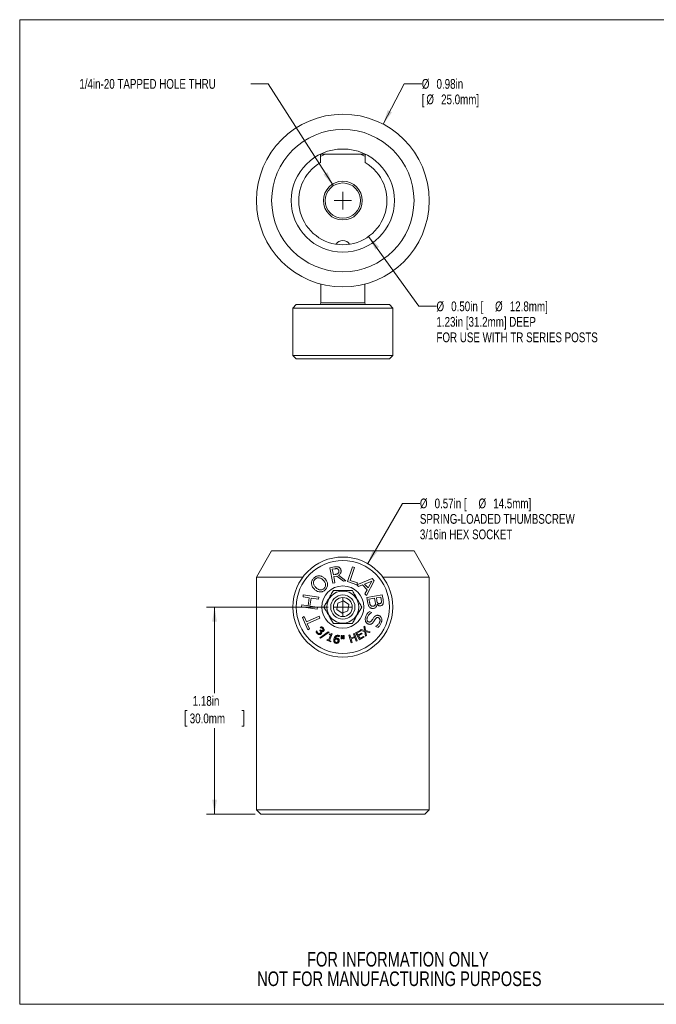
# Model space of a CAD drawing. Header units: inches. Extents: x 0.1 to 10.9, y 0 to 8.5.
# Tile 1 of 7: x 0.1 to 5.5, y 0 to 8.5. Entities that reach past the tile are written whole.
import ezdxf

# ---------------------------------------------------------------- set-up
doc = ezdxf.new("R2010")
doc.units = ezdxf.units.IN
doc.header["$MEASUREMENT"] = 0
doc.styles.add('SLDTEXTSTYLE0', font='TXT', dxfattribs={"width": 0.75})
doc.dimstyles.new('SLDDIMSTYLE0', dxfattribs={"dimtxt": 0.083333, "dimasz": 0.125, "dimexe": 0, "dimexo": 0.0625, "dimgap": 0.020833, "dimtad": 0, "dimtih": 1, "dimtoh": 1, "dimlfac": 0.666667, "dimrnd": 1e-09, "dimzin": 12, "dimdsep": 46, "dimtxsty": 'SLDTEXTSTYLE0', "dimsah": 1, "dimcen": 0, "dimadec": 0, "dimazin": 3, "dimtfac": 1, "dimtofl": 0, "dimtmove": 0, "dimatfit": 3, "dimfxl": 1, "dimfrac": 2, "dimtolj": 1, "dimtzin": 12, "dimarcsym": 0})
doc.dimstyles.new('SLDDIMSTYLE1', dxfattribs={"dimtxt": 0.083333, "dimasz": 0.125, "dimexe": 0, "dimexo": 0.0625, "dimgap": 0.020833, "dimtad": 0, "dimtih": 1, "dimtoh": 1, "dimlfac": 0.666667, "dimrnd": 1e-09, "dimzin": 12, "dimdsep": 46, "dimtxsty": 'SLDTEXTSTYLE0', "dimsah": 1, "dimcen": 0.09, "dimadec": 0, "dimazin": 3, "dimtfac": 1, "dimtofl": 0, "dimtmove": 0, "dimatfit": 3, "dimfxl": 1, "dimfrac": 2, "dimtolj": 1, "dimtzin": 12, "dimarcsym": 0})
doc.dimstyles.new('SLDDIMSTYLE2', dxfattribs={"dimtxt": 0.083333, "dimasz": 0.125, "dimexe": 0, "dimexo": 0.0625, "dimgap": 0.020833, "dimtad": 0, "dimtih": 1, "dimtoh": 1, "dimlfac": 0.666667, "dimrnd": 1e-09, "dimzin": 12, "dimdsep": 46, "dimtxsty": 'SLDTEXTSTYLE0', "dimsah": 1, "dimcen": 0, "dimadec": 0, "dimazin": 3, "dimtfac": 1, "dimtofl": 0, "dimtmove": 0, "dimatfit": 3, "dimfxl": 1, "dimfrac": 2, "dimtolj": 1, "dimtzin": 12, "dimarcsym": 0})
doc.dimstyles.new('SLDDIMSTYLE3', dxfattribs={"dimtxt": 0.083333, "dimasz": 0.125, "dimexe": 0, "dimexo": 0.0625, "dimgap": 0.020833, "dimtad": 0, "dimtih": 1, "dimtoh": 1, "dimlfac": 0.666667, "dimrnd": 1e-09, "dimzin": 12, "dimdsep": 46, "dimtxsty": 'SLDTEXTSTYLE0', "dimsah": 1, "dimcen": 0, "dimadec": 0, "dimazin": 3, "dimtfac": 1, "dimtofl": 0, "dimtmove": 0, "dimatfit": 3, "dimfxl": 1, "dimfrac": 2, "dimtolj": 1, "dimtzin": 12, "dimarcsym": 0})

# ---------------------------------------------------------------- blocks, each defined once
blk = doc.blocks.new('SW_NOTE_2')
at = {"color": 0, "linetype": 'Continuous', "lineweight": 0, "char_height": 0.125, "attachment_point": 2, "style": 'SLDTEXTSTYLE0'}
for s, insert in [('FOR INFORMATION ONLY', (0.9863, 0.1611)), ('NOT FOR MANUFACTURING PURPOSES', (0.9991, -0.0055))]:
    blk.add_mtext(s, dxfattribs=dict(at, insert=insert))
blk = doc.blocks.new('*D5')
at = {"color": 7, "linetype": 'Continuous', "lineweight": 0}
for p, q in [((3.0369, 3.8016), (3.3327, 4.3171)), ((3.3327, 4.3171), (3.4827, 4.3171))]:
    blk.add_line(p, q, dxfattribs=at)
blk.add_solid([(3.0369, 3.8016), (3.1164, 3.9001), (3.0818, 3.92)], dxfattribs=at)
at = {"color": 7, "linetype": 'Continuous', "lineweight": 0, "attachment_point": 1, "style": 'SLDTEXTSTYLE0'}
for s, insert, char_height in [('%%c', (3.4827, 4.3582, -0.3016), 0.08333), ('0.57in [', (3.6085, 4.3582, -0.3016), 0.08333), ('%%c', (3.9836, 4.3582, -0.3016), 0.08333), ('14.5mm]', (4.1094, 4.3582, -0.3016), 0.08333), ('SPRING-LOADED THUMBSCREW', (3.4827, 4.2258, -0.3016), 0.083333), ('3/16in HEX SOCKET', (3.4827, 4.0934, -0.3016), 0.083333)]:
    blk.add_mtext(s, dxfattribs=dict(at, insert=insert, char_height=char_height))
blk = doc.blocks.new('*D6')
at = {"color": 7, "linetype": 'Continuous', "lineweight": 0}
for p, q in [((2.6991, 3.4308), (1.6575, 3.4308)), ((1.7275, 3.4308), (1.7275, 2.6951)), ((1.4945, 2.5458), (1.4776, 2.5458)), ((1.4776, 2.5458), (1.4776, 2.4134)), ((1.9605, 2.5458), (1.9774, 2.5458)), ((1.9774, 2.5458), (1.9774, 2.4134)), ((1.4776, 2.4134), (1.4945, 2.4134)), ((1.7275, 1.6608), (1.7275, 2.3965)), ((1.9774, 2.4134), (1.9605, 2.4134)), ((2.0734, 1.6608), (1.6575, 1.6608))]:
    blk.add_line(p, q, dxfattribs=at)
for points in [[(1.7275, 3.4308), (1.7075, 3.3058), (1.7475, 3.3058)], [(1.7275, 1.6608), (1.7475, 1.7858), (1.7075, 1.7858)]]:
    blk.add_solid(points, dxfattribs=at)
at = {"color": 7, "linetype": 'Continuous', "lineweight": 0, "char_height": 0.08333, "attachment_point": 1, "style": 'SLDTEXTSTYLE0'}
for s, insert in [('1.18in', (1.541, 2.6702, -0.3016)), ('30.0mm', (1.5156, 2.5208, -0.3016))]:
    blk.add_mtext(s, dxfattribs=dict(at, insert=insert))
blk = doc.blocks.new('SW_CENTERMARKSYMBOL_0')
at = {"color": 0, "linetype": 'Continuous', "lineweight": 0}
for q in [(-0.075, 0), (0, 0.075), (0, -0.075), (0.075, 0)]:
    blk.add_line((0, 0), q, dxfattribs=at)
blk = doc.blocks.new('*D8')
at = {"color": 7, "linetype": 'Continuous', "lineweight": 0}
for p, q in [((3.0445, 6.5982), (3.4742, 6.0014)), ((3.4742, 6.0014), (3.6242, 6.0014))]:
    blk.add_line(p, q, dxfattribs=at)
blk.add_solid([(3.0445, 6.5982), (3.1013, 6.4851), (3.1338, 6.5085)], dxfattribs=at)
at = {"color": 7, "linetype": 'Continuous', "lineweight": 0, "attachment_point": 1, "style": 'SLDTEXTSTYLE0'}
for s, insert, char_height in [('%%c', (3.6242, 6.0425, -0.0121), 0.08333), ('0.50in [', (3.75, 6.0425, -0.0121), 0.08333), ('%%c', (4.1251, 6.0425, -0.0121), 0.08333), ('12.8mm]', (4.2509, 6.0425, -0.0121), 0.08333), ('1.23in [31.2mm] DEEP', (3.6242, 5.9101, -0.0121), 0.083333), ('FOR USE WITH TR SERIES POSTS', (3.6242, 5.7777, -0.0121), 0.083333)]:
    blk.add_mtext(s, dxfattribs=dict(at, insert=insert, char_height=char_height))
blk = doc.blocks.new('*D9')
at = {"color": 7, "linetype": 'Continuous', "lineweight": 0}
for p, q in [((2.1865, 7.9024), (2.0365, 7.9024)), ((2.7429, 7.0314), (2.1865, 7.9024))]:
    blk.add_line(p, q, dxfattribs=at)
blk.add_solid([(2.7429, 7.0314), (2.6925, 7.1475), (2.6588, 7.126)], dxfattribs=at)
at = {"color": 7, "linetype": 'Continuous', "lineweight": 0, "insert": (0.5723, 7.9436, -0.0121), "char_height": 0.083333, "attachment_point": 1, "style": 'SLDTEXTSTYLE0'}
blk.add_mtext('1/4in-20 TAPPED HOLE THRU', dxfattribs=at)
blk = doc.blocks.new('*D10')
at = {"color": 7, "linetype": 'Continuous', "lineweight": 0}
for p, q in [((3.1678, 7.5577), (3.349, 7.9024)), ((3.349, 7.9024), (3.499, 7.9024))]:
    blk.add_line(p, q, dxfattribs=at)
blk.add_solid([(3.1678, 7.5577), (3.2436, 7.659), (3.2082, 7.6777)], dxfattribs=at)
at = {"color": 7, "linetype": 'Continuous', "lineweight": 0, "attachment_point": 1, "style": 'SLDTEXTSTYLE0'}
for s, insert, char_height in [('%%c', (3.499, 7.9436, -0.0121), 0.08333), ('0.98in', (3.6248, 7.9436, -0.0121), 0.08333), ('[', (3.499, 7.8112, -0.0121), 0.0833), ('%%c', (3.5381, 7.8112, -0.0121), 0.08333), ('25.0mm]', (3.6639, 7.8112, -0.0121), 0.08333)]:
    blk.add_mtext(s, dxfattribs=dict(at, insert=insert, char_height=char_height))
blk = doc.blocks.new('SW_CENTERMARKSYMBOL_1')
at = {"color": 0, "linetype": 'Continuous', "lineweight": 0}
for q in [(-0.075, 0), (0, 0.075), (0, -0.075), (0.075, 0)]:
    blk.add_line((0, 0), q, dxfattribs=at)

msp = doc.modelspace()

# ---------------------------------------------------------------- linework, layer by layer
at = {"color": 7, "linetype": 'Continuous', "lineweight": 0}
for p, q in [((0.0622, 8.4506), (10.9445, 8.4506)), ((0.0622, 8.4506), (0.0622, 0.0356)), ((2.6366, 6.1904), (2.6366, 6.0312)), ((3.0116, 6.0312), (3.0116, 6.1904)), ((2.4266, 6.0162), (2.3966, 5.9862)), ((2.3966, 5.9862), (2.3966, 5.5812)), ((3.2516, 5.9862), (2.3966, 5.9862)), ((3.2216, 6.0162), (2.4266, 6.0162)), ((3.2516, 5.9862), (3.2216, 6.0162)), ((3.2516, 5.5812), (3.2516, 5.9862)), ((2.3966, 5.5812), (2.4266, 5.5512)), ((3.2516, 5.5812), (2.3966, 5.5812)), ((3.2216, 5.5512), (3.2516, 5.5812)), ((3.2216, 5.5512), (2.4266, 5.5512)), ((2.5732, 5.5512), (2.5732, 5.5511)), ((2.6363, 5.5511), (2.6363, 5.5512)), ((2.6556, 5.5511), (2.6556, 5.5512)), ((2.6773, 5.5511), (2.6773, 5.5512)), ((2.7561, 5.5512), (2.7561, 5.5511)), ((2.7836, 5.5511), (2.7836, 5.5512)), ((2.7903, 5.5511), (2.7903, 5.5512)), ((3.0303, 5.5512), (3.0303, 5.5511)), ((3.1025, 5.5511), (3.1025, 5.5512)), ((3.1421, 5.5511), (3.1421, 5.5512)), ((3.1543, 5.5511), (3.1543, 5.5512)), ((2.2158, 3.9108), (2.0859, 3.6858)), ((2.2158, 3.9108), (2.8241, 3.9108)), ((2.8241, 3.9108), (3.4324, 3.9108)), ((3.5623, 3.6858), (3.4324, 3.9108)), ((2.7143, 3.7662), (2.7515, 3.7732)), ((2.7392, 3.6346), (2.7143, 3.7662)), ((2.7552, 3.758), (2.7343, 3.754)), ((2.7343, 3.754), (2.7433, 3.7062)), ((2.7433, 3.7062), (2.7613, 3.7096)), ((2.7875, 3.704), (2.8485, 3.6553)), ((2.8634, 3.6489), (2.9062, 3.7754)), ((2.9233, 3.7696), (2.8857, 3.6586)), ((2.9062, 3.7754), (2.9233, 3.7696)), ((2.0859, 3.6858), (2.0859, 1.6983)), ((2.481, 3.6858), (2.0859, 3.6858)), ((2.7562, 3.6378), (2.7392, 3.6346)), ((2.7738, 3.696), (2.7462, 3.6908)), ((2.7462, 3.6908), (2.7562, 3.6378)), ((2.8284, 3.6515), (2.7738, 3.696)), ((2.8485, 3.6553), (2.8284, 3.6515)), ((2.9437, 3.6218), (2.8634, 3.6489)), ((2.8857, 3.6586), (2.9489, 3.6371)), ((2.9489, 3.6371), (2.9437, 3.6218)), ((2.9441, 3.6204), (3.0761, 3.6735)), ((2.9573, 3.6058), (2.9441, 3.6204)), ((2.9934, 3.6209), (2.9573, 3.6058)), ((3.0314, 3.5788), (2.9934, 3.6209)), ((3.0705, 3.6524), (3.0093, 3.6273)), ((3.0093, 3.6273), (3.0394, 3.594)), ((3.0922, 3.6558), (3.026, 3.5298)), ((3.0394, 3.594), (3.0705, 3.6524)), ((3.0761, 3.6735), (3.0922, 3.6558)), ((3.5623, 3.6858), (3.1672, 3.6858)), ((3.5623, 1.6983), (3.5623, 3.6858)), ((3.0128, 3.5444), (3.0314, 3.5788)), ((3.026, 3.5298), (3.0128, 3.5444)), ((3.0293, 3.5125), (3.1608, 3.5355)), ((3.1608, 3.5355), (3.1677, 3.4961)), ((2.4839, 3.517), (2.4864, 3.5341)), ((2.5368, 3.5092), (2.4839, 3.517)), ((2.4864, 3.5341), (2.6197, 3.5144)), ((2.5267, 3.4408), (2.5368, 3.5092)), ((2.5522, 3.5069), (2.5421, 3.4386)), ((2.6171, 3.4973), (2.5522, 3.5069)), ((2.6197, 3.5144), (2.6171, 3.4973)), ((2.7742, 3.4098), (2.781, 3.4635)), ((2.8309, 3.4845), (2.781, 3.4635)), ((2.874, 3.4518), (2.8309, 3.4845)), ((2.874, 3.4518), (2.8672, 3.3981)), ((3.0375, 3.4651), (3.0293, 3.5125)), ((3.0955, 3.5064), (3.0476, 3.4981)), ((3.0476, 3.4981), (3.0517, 3.4745)), ((3.1004, 3.4783), (3.0955, 3.5064)), ((3.1484, 3.5157), (3.1108, 3.5091)), ((3.1108, 3.5091), (3.1148, 3.4862)), ((3.117, 3.4546), (3.1163, 3.4545)), ((3.1521, 3.4946), (3.1484, 3.5157)), ((2.4713, 3.4316), (2.4738, 3.4487)), ((2.6045, 3.4119), (2.4713, 3.4316)), ((2.4738, 3.4487), (2.5267, 3.4408)), ((2.5421, 3.4386), (2.6071, 3.429)), ((2.6071, 3.429), (2.6045, 3.4119)), ((2.8173, 3.3771), (2.7742, 3.4098)), ((2.8173, 3.3771), (2.8672, 3.3981)), ((3.0495, 3.392), (3.0702, 3.3835)), ((3.0702, 3.3835), (3.0698, 3.3823)), ((2.478, 3.3428), (2.4933, 3.3496)), ((2.5247, 3.2369), (2.478, 3.3428)), ((2.4933, 3.3496), (2.5129, 3.3052)), ((2.5129, 3.3052), (2.6206, 3.3527)), ((2.6281, 3.3356), (2.5205, 3.2881)), ((2.5205, 3.2881), (2.5401, 3.2437)), ((2.6206, 3.3527), (2.6281, 3.3356)), ((2.5401, 3.2437), (2.5247, 3.2369)), ((2.5949, 3.2202), (2.6017, 3.2273)), ((2.6017, 3.2273), (2.6021, 3.2268)), ((2.6265, 3.2313), (2.6314, 3.2364)), ((2.6296, 3.2284), (2.6265, 3.2313)), ((2.6273, 3.168), (2.6994, 3.2197)), ((2.6314, 3.2364), (2.6338, 3.2341)), ((2.6317, 3.2556), (2.6385, 3.2626)), ((2.6321, 3.2553), (2.6317, 3.2556)), ((2.706, 3.2154), (2.6338, 3.1638)), ((2.6402, 3.2244), (2.6398, 3.224)), ((2.6994, 3.2197), (2.706, 3.2154)), ((2.7069, 3.1951), (2.7095, 3.2011)), ((2.7336, 3.201), (2.7101, 3.1454)), ((2.7274, 3.2036), (2.7336, 3.201)), ((2.9163, 3.2021), (2.9248, 3.2049)), ((2.9242, 3.1773), (2.9163, 3.2021)), ((2.9248, 3.2049), (2.9454, 3.1408)), ((2.933, 3.209), (2.9714, 3.2317)), ((2.9672, 3.1509), (2.933, 3.209)), ((2.9755, 3.2249), (2.9447, 3.2067)), ((2.9447, 3.2067), (2.9543, 3.1905)), ((2.9543, 3.1905), (2.985, 3.2086)), ((2.989, 3.2018), (2.9583, 3.1837)), ((2.9714, 3.2317), (2.9755, 3.2249)), ((2.972, 3.2309), (2.9803, 3.2385)), ((3.0113, 3.222), (2.972, 3.2309)), ((2.9803, 3.2385), (3.011, 3.2302)), ((2.985, 3.2086), (2.989, 3.2018)), ((3.0047, 3.261), (3.013, 3.2687)), ((3.011, 3.2302), (3.0047, 3.261)), ((3.0169, 3.1822), (3.0113, 3.222)), ((3.013, 3.2687), (3.0186, 3.2293)), ((3.0186, 3.2293), (3.058, 3.22)), ((3.0189, 3.2211), (3.0252, 3.1898)), ((3.0497, 3.2124), (3.0189, 3.2211)), ((3.058, 3.22), (3.0497, 3.2124)), ((3.1056, 3.2652), (3.106, 3.2663)), ((3.1257, 3.2569), (3.1056, 3.2652)), ((2.6338, 3.1638), (2.6273, 3.168)), ((2.6871, 3.1481), (2.6896, 3.1541)), ((2.7204, 3.1341), (2.6871, 3.1481)), ((2.6896, 3.1541), (2.7024, 3.1487)), ((2.7024, 3.1487), (2.7198, 3.1897)), ((2.7198, 3.1897), (2.7069, 3.1951)), ((2.7101, 3.1454), (2.7229, 3.14)), ((2.7229, 3.14), (2.7204, 3.1341)), ((2.7939, 3.1774), (2.7934, 3.1775)), ((2.7955, 3.1858), (2.7939, 3.1774)), ((2.8092, 3.1867), (2.8194, 3.1866)), ((2.8109, 3.1602), (2.8092, 3.1867)), ((2.8171, 3.1601), (2.8109, 3.1602)), ((2.8194, 3.1866), (2.8171, 3.1601)), ((2.8262, 3.1865), (2.8365, 3.1864)), ((2.828, 3.16), (2.8262, 3.1865)), ((2.8342, 3.1599), (2.828, 3.16)), ((2.8365, 3.1864), (2.8342, 3.1599)), ((2.8761, 3.1892), (2.8847, 3.192)), ((2.8967, 3.1251), (2.8761, 3.1892)), ((2.8847, 3.192), (2.8926, 3.1672)), ((2.8926, 3.1672), (2.9242, 3.1773)), ((2.9267, 3.1697), (2.8951, 3.1595)), ((2.8951, 3.1595), (2.9052, 3.1279)), ((2.9052, 3.1279), (2.8967, 3.1251)), ((2.9368, 3.138), (2.9267, 3.1697)), ((2.9454, 3.1408), (2.9368, 3.138)), ((2.9583, 3.1837), (2.9709, 3.1623)), ((3.0057, 3.1736), (2.9672, 3.1509)), ((2.9709, 3.1623), (3.0016, 3.1804)), ((3.0016, 3.1804), (3.0057, 3.1736)), ((3.0252, 3.1898), (3.0169, 3.1822)), ((2.0859, 1.6983), (2.1234, 1.6608)), ((2.0859, 1.6983), (2.8241, 1.6983)), ((2.8241, 1.6983), (3.5623, 1.6983)), ((3.5248, 1.6608), (3.5623, 1.6983)), ((2.8241, 1.6608), (2.1234, 1.6608)), ((3.5248, 1.6608), (2.8241, 1.6608)), ((10.9445, 0.0356), (0.0622, 0.0356))]:
    msp.add_line(p, q, dxfattribs=at)
at = {"color": 8, "linetype": 'Continuous', "lineweight": 0}
msp.add_line((3.0116, 6.0312), (2.6366, 6.0312), dxfattribs=at)
at = {"color": 7, "linetype": 'Continuous', "lineweight": 0}
for centre, radius in [((2.8241, 6.9044), 0.7382), ((2.8241, 6.9044), 0.6083), ((2.8241, 6.9044), 0.441), ((2.8241, 6.9044), 0.1657), ((2.8241, 6.9044), 0.1507), ((2.8241, 3.4308), 0.4275), ((2.8241, 3.4308), 0.3975), ((2.8241, 3.4308), 0.18), ((2.8241, 3.4308), 0.1365), ((2.8241, 3.4308), 0.1035), ((2.8241, 3.4308), 0.0811)]:
    msp.add_circle(centre, radius, dxfattribs=at)
for centre, radius, start, end in [((2.8241, 6.9044), 0.4238, 110.07347, 116.75615), ((2.8241, 6.9044), 0.4238, 63.24867, 69.88059), ((2.8241, 6.9044), 0.3772, 120.32937, 59.67063), ((2.8241, 6.4962), 0.0675, 31.57854, 148.42146), ((2.6216, 6.0312), 0.015, 270, 0), ((3.0266, 6.0312), 0.015, 180, 270)]:
    msp.add_arc(centre, radius, start, end, dxfattribs=at)
for points, knots in [([(2.6336, 7.3019), (2.6647, 7.3019), (2.6966, 7.3019), (2.7603, 7.3019), (2.7922, 7.3019), (2.8561, 7.3019), (2.8882, 7.3019), (2.9523, 7.3019), (2.9837, 7.3019), (3.0146, 7.3019)], [0, 0, 0, 0, 0.25, 0.25, 0.5, 0.5, 0.75, 0.75, 1, 1, 1, 1]), ([(2.7515, 3.7732), (2.7549, 3.7738), (2.7615, 3.775), (2.771, 3.7757), (2.7798, 3.7752), (2.7849, 3.7736), (2.7874, 3.7727)], [0, 0, 0, 0, 0.280155, 0.560211, 0.78014, 1, 1, 1, 1]), ([(2.7777, 3.7576), (2.7756, 3.7582), (2.7715, 3.7595), (2.7639, 3.7594), (2.7585, 3.7585), (2.7552, 3.758)], [0, 0, 0, 0, 0.279625, 0.559674, 1, 1, 1, 1]), ([(2.7613, 3.7096), (2.7638, 3.7101), (2.7688, 3.7112), (2.7755, 3.7134), (2.7813, 3.7166), (2.7841, 3.7196), (2.7854, 3.721)], [0, 0, 0, 0, 0.280272, 0.560471, 0.780321, 1, 1, 1, 1]), ([(2.7895, 3.7425), (2.7891, 3.7444), (2.7882, 3.748), (2.7854, 3.7526), (2.7817, 3.7559), (2.779, 3.757), (2.7777, 3.7576)], [0, 0, 0, 0, 0.280114, 0.559926, 0.779844, 1, 1, 1, 1]), ([(2.7854, 3.721), (2.7866, 3.7228), (2.789, 3.7263), (2.7908, 3.7338), (2.79, 3.7392), (2.7895, 3.7425)], [0, 0, 0, 0, 0.28019, 0.560096, 1, 1, 1, 1]), ([(2.7874, 3.7727), (2.7903, 3.7714), (2.7962, 3.7686), (2.8026, 3.7621), (2.8064, 3.7546), (2.8076, 3.7496), (2.8081, 3.7472)], [0, 0, 0, 0, 0.279895, 0.559613, 0.779747, 1, 1, 1, 1]), ([(2.8081, 3.7472), (2.8085, 3.744), (2.8094, 3.7377), (2.808, 3.728), (2.8038, 3.7188), (2.7969, 3.7103), (2.7907, 3.7061), (2.7875, 3.704)], [0, 0, 0, 0, 0.1867859, 0.3733815, 0.5599673, 0.7798907, 1, 1, 1, 1]), ([(2.5562, 3.6318), (2.5564, 3.6365), (2.5568, 3.6461), (2.5618, 3.6586), (2.5681, 3.6691), (2.5732, 3.6746), (2.5757, 3.6774)], [0, 0, 0, 0, 0.279713, 0.559591, 0.779776, 1, 1, 1, 1]), ([(2.5808, 3.5834), (2.5773, 3.5872), (2.5701, 3.5947), (2.5626, 3.6071), (2.5577, 3.6196), (2.5567, 3.6277), (2.5562, 3.6318)], [0, 0, 0, 0, 0.2801106, 0.5600643, 0.780079, 1, 1, 1, 1]), ([(2.586, 3.6674), (2.5835, 3.6646), (2.5786, 3.6589), (2.574, 3.6485), (2.5727, 3.6372), (2.5747, 3.6259), (2.5794, 3.6153), (2.5861, 3.6056), (2.5916, 3.5999), (2.5943, 3.5971)], [0, 0, 0, 0, 0.1400291, 0.2798627, 0.4196785, 0.5596122, 0.7063109, 0.8531392, 1, 1, 1, 1]), ([(2.5757, 3.6774), (2.5792, 3.6806), (2.5862, 3.6872), (2.598, 3.6936), (2.6098, 3.6973), (2.6173, 3.6976), (2.621, 3.6977)], [0, 0, 0, 0, 0.280101, 0.560033, 0.780053, 1, 1, 1, 1]), ([(2.6564, 3.6603), (2.6536, 3.6629), (2.6482, 3.668), (2.6389, 3.6743), (2.6286, 3.6789), (2.6173, 3.6811), (2.6057, 3.68), (2.5947, 3.6753), (2.5889, 3.67), (2.586, 3.6674)], [0, 0, 0, 0, 0.140235, 0.280421, 0.420496, 0.560439, 0.706903, 0.853339, 1, 1, 1, 1]), ([(2.621, 3.6977), (2.6245, 3.6974), (2.6314, 3.6969), (2.6413, 3.6936), (2.6512, 3.6888), (2.6609, 3.6823), (2.6668, 3.6768), (2.6698, 3.674)], [0, 0, 0, 0, 0.186608, 0.373256, 0.55995, 0.779962, 1, 1, 1, 1]), ([(2.6646, 3.5901), (2.6671, 3.5929), (2.672, 3.5985), (2.6765, 3.609), (2.6778, 3.6202), (2.676, 3.6316), (2.6712, 3.6422), (2.6645, 3.6519), (2.6591, 3.6575), (2.6564, 3.6603)], [0, 0, 0, 0, 0.1400019, 0.2798702, 0.4196978, 0.5596333, 0.7063173, 0.853123, 1, 1, 1, 1]), ([(2.6698, 3.674), (2.6734, 3.6702), (2.6805, 3.6627), (2.688, 3.6503), (2.6929, 3.6379), (2.6938, 3.6298), (2.6943, 3.6258)], [0, 0, 0, 0, 0.280125, 0.560077, 0.780102, 1, 1, 1, 1]), ([(2.6943, 3.6258), (2.6941, 3.621), (2.6939, 3.6114), (2.689, 3.5988), (2.6825, 3.5883), (2.6774, 3.5828), (2.6748, 3.58)], [0, 0, 0, 0, 0.279787, 0.559553, 0.77974, 1, 1, 1, 1]), ([(2.6294, 3.5598), (2.6243, 3.5603), (2.614, 3.5615), (2.6008, 3.5677), (2.5898, 3.5751), (2.5838, 3.5806), (2.5808, 3.5834)], [0, 0, 0, 0, 0.279685, 0.559567, 0.779754, 1, 1, 1, 1]), ([(2.5943, 3.5971), (2.597, 3.5945), (2.6025, 3.5895), (2.6118, 3.5831), (2.622, 3.5785), (2.6333, 3.5764), (2.6449, 3.5776), (2.6559, 3.5822), (2.6617, 3.5875), (2.6646, 3.5901)], [0, 0, 0, 0, 0.140215, 0.280383, 0.420441, 0.560371, 0.706852, 0.853331, 1, 1, 1, 1]), ([(2.6748, 3.58), (2.6713, 3.5767), (2.6643, 3.5702), (2.6525, 3.5638), (2.6407, 3.5602), (2.6332, 3.5599), (2.6294, 3.5598)], [0, 0, 0, 0, 0.280097, 0.560048, 0.780061, 1, 1, 1, 1]), ([(2.6617, 3.4308), (2.6645, 3.4356), (2.67, 3.4452), (2.6787, 3.4602), (2.6878, 3.476), (2.6962, 3.4906), (2.7037, 3.5036), (2.7103, 3.515), (2.7169, 3.5264), (2.7246, 3.5398), (2.7334, 3.555), (2.7397, 3.5659), (2.7429, 3.5715)], [0, 0, 0, 0, 0.108077, 0.216105, 0.328001, 0.439821, 0.516643, 0.593468, 0.672835, 0.752223, 0.875544, 1, 1, 1, 1]), ([(2.7429, 3.5715), (2.7491, 3.5715), (2.7614, 3.5715), (2.7806, 3.5715), (2.8002, 3.5715), (2.8199, 3.5715), (2.8394, 3.5715), (2.8582, 3.5715), (2.8805, 3.5715), (2.8958, 3.5715), (2.9053, 3.5715)], [0, 0, 0, 0, 0.122022, 0.240515, 0.359282, 0.477452, 0.589745, 0.702576, 0.815103, 1, 1, 1, 1]), ([(2.9053, 3.5715), (2.9081, 3.5667), (2.9136, 3.5571), (2.9223, 3.542), (2.9314, 3.5263), (2.9398, 3.5117), (2.9473, 3.4987), (2.9539, 3.4873), (2.9605, 3.4759), (2.9682, 3.4625), (2.977, 3.4473), (2.9833, 3.4363), (2.9865, 3.4308)], [0, 0, 0, 0, 0.108077, 0.216105, 0.328001, 0.439821, 0.516643, 0.593467, 0.672835, 0.752223, 0.875544, 1, 1, 1, 1]), ([(3.0552, 3.4275), (3.0524, 3.4303), (3.0469, 3.4361), (3.0422, 3.4462), (3.0393, 3.4559), (3.0381, 3.462), (3.0375, 3.4651)], [0, 0, 0, 0, 0.279743, 0.559525, 0.779743, 1, 1, 1, 1]), ([(3.0517, 3.4745), (3.0523, 3.4714), (3.0534, 3.4654), (3.0556, 3.4571), (3.0583, 3.4496), (3.0612, 3.4458), (3.0627, 3.4439)], [0, 0, 0, 0, 0.280214, 0.56041, 0.780396, 1, 1, 1, 1]), ([(3.0832, 3.4374), (3.0855, 3.4379), (3.0901, 3.4389), (3.0959, 3.4421), (3.0996, 3.447), (3.1008, 3.4505), (3.1014, 3.4522)], [0, 0, 0, 0, 0.280436, 0.559674, 0.779604, 1, 1, 1, 1]), ([(3.1163, 3.4545), (3.1161, 3.4513), (3.1156, 3.4451), (3.1124, 3.4361), (3.1067, 3.4278), (3.0981, 3.4213), (3.0908, 3.4196), (3.0872, 3.4187)], [0, 0, 0, 0, 0.186943, 0.373743, 0.560422, 0.780007, 1, 1, 1, 1]), ([(3.1014, 3.4522), (3.1019, 3.4546), (3.1028, 3.4595), (3.1019, 3.4683), (3.101, 3.4745), (3.1004, 3.4783)], [0, 0, 0, 0, 0.279568, 0.559667, 1, 1, 1, 1]), ([(3.1148, 3.4862), (3.1156, 3.4819), (3.1167, 3.4759), (3.1198, 3.4687), (3.1219, 3.466), (3.123, 3.4646)], [0, 0, 0, 0, 0.5601639, 0.7800588, 1, 1, 1, 1]), ([(3.1468, 3.4414), (3.1436, 3.4411), (3.1371, 3.4405), (3.1286, 3.4439), (3.1219, 3.4488), (3.1186, 3.4527), (3.117, 3.4546)], [0, 0, 0, 0, 0.279834, 0.559242, 0.779596, 1, 1, 1, 1]), ([(3.123, 3.4646), (3.1243, 3.4633), (3.127, 3.4608), (3.1335, 3.4589), (3.1381, 3.4595), (3.141, 3.4598)], [0, 0, 0, 0, 0.28001, 0.559811, 1, 1, 1, 1]), ([(3.141, 3.4598), (3.1425, 3.4601), (3.1454, 3.4608), (3.149, 3.4628), (3.1516, 3.4657), (3.1525, 3.4678), (3.153, 3.4689)], [0, 0, 0, 0, 0.280304, 0.560063, 0.779928, 1, 1, 1, 1]), ([(3.1684, 3.4596), (3.1674, 3.4569), (3.1654, 3.4517), (3.1597, 3.4461), (3.1532, 3.4429), (3.1489, 3.4419), (3.1468, 3.4414)], [0, 0, 0, 0, 0.27999, 0.559273, 0.779558, 1, 1, 1, 1]), ([(3.153, 3.4689), (3.1535, 3.4713), (3.1546, 3.476), (3.1537, 3.4847), (3.1527, 3.4908), (3.1521, 3.4946)], [0, 0, 0, 0, 0.279347, 0.559497, 1, 1, 1, 1]), ([(3.1677, 3.4961), (3.1683, 3.4927), (3.1694, 3.4859), (3.1705, 3.4764), (3.1704, 3.4674), (3.1691, 3.4622), (3.1684, 3.4596)], [0, 0, 0, 0, 0.280147, 0.560233, 0.780128, 1, 1, 1, 1]), ([(2.7429, 3.2902), (2.7402, 3.295), (2.7346, 3.3045), (2.7259, 3.3196), (2.7169, 3.3353), (2.7084, 3.35), (2.7009, 3.363), (2.6943, 3.3744), (2.6877, 3.3858), (2.68, 3.3992), (2.6712, 3.4144), (2.6649, 3.4253), (2.6617, 3.4308)], [0, 0, 0, 0, 0.108078, 0.216105, 0.328001, 0.439821, 0.516643, 0.593468, 0.672835, 0.752223, 0.875544, 1, 1, 1, 1]), ([(2.9865, 3.4308), (2.9837, 3.4261), (2.9782, 3.4165), (2.9695, 3.4014), (2.9604, 3.3857), (2.952, 3.3711), (2.9445, 3.3581), (2.9379, 3.3467), (2.9313, 3.3353), (2.9236, 3.3218), (2.9148, 3.3067), (2.9085, 3.2957), (2.9053, 3.2902)], [0, 0, 0, 0, 0.108077, 0.216105, 0.328001, 0.439821, 0.516643, 0.593467, 0.672835, 0.752223, 0.875544, 1, 1, 1, 1]), ([(3.021, 3.351), (3.0229, 3.3553), (3.0267, 3.3639), (3.0338, 3.3749), (3.0415, 3.3842), (3.0468, 3.3894), (3.0495, 3.392)], [0, 0, 0, 0, 0.2799982, 0.5599152, 0.7799518, 1, 1, 1, 1]), ([(3.0698, 3.3823), (3.0655, 3.3799), (3.057, 3.3752), (3.0474, 3.3655), (3.0396, 3.3557), (3.0363, 3.3488), (3.0346, 3.3454)], [0, 0, 0, 0, 0.2799212, 0.559875, 0.7799984, 1, 1, 1, 1]), ([(3.0872, 3.4187), (3.084, 3.4183), (3.0776, 3.4176), (3.0687, 3.4193), (3.0611, 3.4226), (3.0572, 3.4259), (3.0552, 3.4275)], [0, 0, 0, 0, 0.280064, 0.559866, 0.779957, 1, 1, 1, 1]), ([(3.0627, 3.4439), (3.0642, 3.4424), (3.0673, 3.4395), (3.0728, 3.4371), (3.0783, 3.4367), (3.0816, 3.4372), (3.0832, 3.4374)], [0, 0, 0, 0, 0.280076, 0.559413, 0.779596, 1, 1, 1, 1]), ([(2.9053, 3.2902), (2.8958, 3.2902), (2.8805, 3.2902), (2.8582, 3.2902), (2.8394, 3.2902), (2.8199, 3.2902), (2.8002, 3.2902), (2.7806, 3.2902), (2.7614, 3.2902), (2.7491, 3.2902), (2.7429, 3.2902)], [0, 0, 0, 0, 0.184897, 0.297424, 0.410255, 0.522548, 0.640718, 0.759485, 0.877978, 1, 1, 1, 1]), ([(3.0177, 3.31), (3.0168, 3.3138), (3.015, 3.3215), (3.0155, 3.3325), (3.0177, 3.3423), (3.0199, 3.3481), (3.021, 3.351)], [0, 0, 0, 0, 0.279804, 0.559656, 0.779817, 1, 1, 1, 1]), ([(3.0395, 3.2863), (3.0367, 3.2877), (3.0312, 3.2905), (3.0249, 3.2966), (3.0203, 3.3032), (3.0186, 3.3077), (3.0177, 3.31)], [0, 0, 0, 0, 0.27985, 0.559795, 0.779925, 1, 1, 1, 1]), ([(3.0346, 3.3454), (3.0337, 3.3429), (3.0318, 3.338), (3.0303, 3.3302), (3.0303, 3.323), (3.0318, 3.3165), (3.0346, 3.3113), (3.0388, 3.3069), (3.0423, 3.3052), (3.0441, 3.3044)], [0, 0, 0, 0, 0.166881, 0.333674, 0.500286, 0.6253, 0.750148, 0.875025, 1, 1, 1, 1]), ([(3.0834, 3.3005), (3.0814, 3.298), (3.0774, 3.2932), (3.07, 3.2873), (3.0619, 3.2835), (3.0538, 3.2827), (3.0465, 3.2838), (3.0418, 3.2854), (3.0395, 3.2863)], [0, 0, 0, 0, 0.18685, 0.373557, 0.559933, 0.706486, 0.853195, 1, 1, 1, 1]), ([(3.0441, 3.3044), (3.0467, 3.3034), (3.0519, 3.3015), (3.0598, 3.3034), (3.0653, 3.3079), (3.068, 3.3112), (3.0694, 3.3129)], [0, 0, 0, 0, 0.280479, 0.558007, 0.77885, 1, 1, 1, 1]), ([(3.0694, 3.3129), (3.0727, 3.3178), (3.0786, 3.3265), (3.0843, 3.3353), (3.0868, 3.3392)], [0, 0, 0, 0, 0.559916, 1, 1, 1, 1]), ([(3.1026, 3.3293), (3.0991, 3.3239), (3.0929, 3.3142), (3.0863, 3.3046), (3.0834, 3.3005)], [0, 0, 0, 0, 0.560036, 1, 1, 1, 1]), ([(3.0868, 3.3392), (3.0889, 3.342), (3.093, 3.3477), (3.1009, 3.3547), (3.1097, 3.3592), (3.1187, 3.3606), (3.1269, 3.3598), (3.1321, 3.358), (3.1347, 3.357)], [0, 0, 0, 0, 0.1868973, 0.3735716, 0.5599451, 0.7065061, 0.8531891, 1, 1, 1, 1]), ([(3.1293, 3.3393), (3.1275, 3.34), (3.1238, 3.3413), (3.1178, 3.3415), (3.1119, 3.3392), (3.1069, 3.3348), (3.1041, 3.3312), (3.1026, 3.3293)], [0, 0, 0, 0, 0.186963, 0.37354, 0.559649, 0.779591, 1, 1, 1, 1]), ([(3.106, 3.2663), (3.11, 3.2686), (3.118, 3.2731), (3.1269, 3.2824), (3.134, 3.2919), (3.137, 3.2985), (3.1385, 3.3017)], [0, 0, 0, 0, 0.279659, 0.559735, 0.779899, 1, 1, 1, 1]), ([(3.1522, 3.2961), (3.1504, 3.292), (3.1468, 3.2839), (3.1401, 3.2734), (3.133, 3.2644), (3.1281, 3.2594), (3.1257, 3.2569)], [0, 0, 0, 0, 0.279999, 0.559961, 0.779994, 1, 1, 1, 1]), ([(3.1385, 3.3017), (3.1394, 3.3042), (3.1413, 3.3093), (3.1424, 3.3173), (3.1416, 3.3249), (3.1391, 3.3313), (3.135, 3.3364), (3.1312, 3.3383), (3.1293, 3.3393)], [0, 0, 0, 0, 0.187011, 0.37385, 0.560466, 0.707097, 0.853469, 1, 1, 1, 1]), ([(3.1347, 3.357), (3.1377, 3.3556), (3.1436, 3.3527), (3.1505, 3.3452), (3.155, 3.3363), (3.1573, 3.3264), (3.1575, 3.3162), (3.1558, 3.3059), (3.1534, 3.2994), (3.1522, 3.2961)], [0, 0, 0, 0, 0.139866, 0.279691, 0.419594, 0.559627, 0.706351, 0.853154, 1, 1, 1, 1]), ([(2.6065, 3.2032), (2.6039, 3.2061), (2.5992, 3.2112), (2.5962, 3.2175), (2.5949, 3.2202)], [0, 0, 0, 0, 0.559688, 1, 1, 1, 1]), ([(2.6021, 3.2268), (2.6031, 3.223), (2.6047, 3.2162), (2.6092, 3.2108), (2.6112, 3.2085)], [0, 0, 0, 0, 0.5600313, 1, 1, 1, 1]), ([(2.6239, 3.1951), (2.6221, 3.1953), (2.6184, 3.1956), (2.6124, 3.1983), (2.6087, 3.2013), (2.6065, 3.2032)], [0, 0, 0, 0, 0.27995, 0.560113, 1, 1, 1, 1]), ([(2.6112, 3.2085), (2.613, 3.207), (2.6162, 3.2044), (2.6203, 3.2038), (2.6221, 3.2035)], [0, 0, 0, 0, 0.5607719, 1, 1, 1, 1]), ([(2.6221, 3.2035), (2.6243, 3.2038), (2.6283, 3.2043), (2.6312, 3.2072), (2.6325, 3.2084)], [0, 0, 0, 0, 0.5582032, 1, 1, 1, 1]), ([(2.639, 3.2016), (2.6378, 3.2005), (2.6355, 3.1984), (2.6305, 3.1957), (2.6264, 3.1953), (2.6239, 3.1951)], [0, 0, 0, 0, 0.280547, 0.56093, 1, 1, 1, 1]), ([(2.6361, 3.2187), (2.6353, 3.2208), (2.6337, 3.2244), (2.6308, 3.2272), (2.6296, 3.2284)], [0, 0, 0, 0, 0.557849, 1, 1, 1, 1]), ([(2.6502, 3.2478), (2.6487, 3.249), (2.6458, 3.2513), (2.6397, 3.254), (2.635, 3.2548), (2.6321, 3.2553)], [0, 0, 0, 0, 0.2799338, 0.5601596, 1, 1, 1, 1]), ([(2.6325, 3.2084), (2.6339, 3.2101), (2.6364, 3.2131), (2.6362, 3.217), (2.6361, 3.2187)], [0, 0, 0, 0, 0.560647, 1, 1, 1, 1]), ([(2.6338, 3.2341), (2.6353, 3.2328), (2.6385, 3.2302), (2.6439, 3.2281), (2.6494, 3.2286), (2.6518, 3.2307), (2.6531, 3.2318)], [0, 0, 0, 0, 0.28108, 0.56098, 0.780112, 1, 1, 1, 1]), ([(2.6385, 3.2626), (2.6419, 3.2613), (2.648, 3.2588), (2.6531, 3.2546), (2.6553, 3.2527)], [0, 0, 0, 0, 0.559867, 1, 1, 1, 1]), ([(2.6439, 3.2141), (2.6439, 3.2128), (2.6439, 3.2102), (2.6425, 3.2057), (2.6403, 3.2032), (2.639, 3.2016)], [0, 0, 0, 0, 0.280121, 0.560241, 1, 1, 1, 1]), ([(2.6398, 3.224), (2.6409, 3.2223), (2.6428, 3.2192), (2.6436, 3.2156), (2.6439, 3.2141)], [0, 0, 0, 0, 0.560261, 1, 1, 1, 1]), ([(2.6603, 3.2258), (2.6587, 3.2245), (2.6555, 3.2219), (2.6496, 3.2214), (2.6444, 3.2221), (2.6416, 3.2236), (2.6402, 3.2244)], [0, 0, 0, 0, 0.2790835, 0.5588778, 0.7794425, 1, 1, 1, 1]), ([(2.6553, 3.24), (2.6547, 3.2416), (2.6535, 3.2446), (2.6512, 3.2468), (2.6502, 3.2478)], [0, 0, 0, 0, 0.5585, 1, 1, 1, 1]), ([(2.6531, 3.2318), (2.6536, 3.2325), (2.6546, 3.2337), (2.6557, 3.2365), (2.6555, 3.2387), (2.6553, 3.24)], [0, 0, 0, 0, 0.280731, 0.56117, 1, 1, 1, 1]), ([(2.6553, 3.2527), (2.6575, 3.2505), (2.6613, 3.2467), (2.6632, 3.2416), (2.664, 3.2393)], [0, 0, 0, 0, 0.560499, 1, 1, 1, 1]), ([(2.664, 3.2393), (2.6642, 3.2379), (2.6647, 3.2353), (2.6638, 3.2303), (2.6616, 3.2275), (2.6603, 3.2258)], [0, 0, 0, 0, 0.280709, 0.561064, 1, 1, 1, 1]), ([(2.7095, 3.2011), (2.7114, 3.2003), (2.7149, 3.199), (2.7186, 3.1987), (2.7202, 3.1985)], [0, 0, 0, 0, 0.560839, 1, 1, 1, 1]), ([(2.7202, 3.1985), (2.7211, 3.1987), (2.7228, 3.199), (2.7256, 3.2005), (2.7267, 3.2024), (2.7274, 3.2036)], [0, 0, 0, 0, 0.280698, 0.560854, 1, 1, 1, 1]), ([(2.7511, 3.1299), (2.7499, 3.1322), (2.7476, 3.1366), (2.7465, 3.1457), (2.7475, 3.1521), (2.748, 3.156)], [0, 0, 0, 0, 0.279557, 0.559749, 1, 1, 1, 1]), ([(2.748, 3.156), (2.7487, 3.1588), (2.7499, 3.1642), (2.7528, 3.1715), (2.7566, 3.1777), (2.7597, 3.1808), (2.7613, 3.1824)], [0, 0, 0, 0, 0.280099, 0.560074, 0.780049, 1, 1, 1, 1]), ([(2.7656, 3.1208), (2.764, 3.1212), (2.7608, 3.122), (2.7555, 3.1247), (2.7528, 3.1279), (2.7511, 3.1299)], [0, 0, 0, 0, 0.2806035, 0.5610368, 1, 1, 1, 1]), ([(2.757, 3.1519), (2.7567, 3.1502), (2.7561, 3.1468), (2.756, 3.1419), (2.7568, 3.1375), (2.7581, 3.1351), (2.7588, 3.1339)], [0, 0, 0, 0, 0.280303, 0.560284, 0.780325, 1, 1, 1, 1]), ([(2.7579, 3.1559), (2.7577, 3.1552), (2.7574, 3.1538), (2.7571, 3.1525), (2.757, 3.1519)], [0, 0, 0, 0, 0.560043, 1, 1, 1, 1]), ([(2.7716, 3.1569), (2.769, 3.1572), (2.7644, 3.1578), (2.7599, 3.1565), (2.7579, 3.1559)], [0, 0, 0, 0, 0.5594005, 1, 1, 1, 1]), ([(2.7588, 3.1339), (2.7601, 3.1324), (2.7624, 3.1298), (2.7657, 3.1289), (2.7672, 3.1285)], [0, 0, 0, 0, 0.55891, 1, 1, 1, 1]), ([(2.7851, 3.1809), (2.7829, 3.1812), (2.7785, 3.1817), (2.772, 3.18), (2.7662, 3.1759), (2.7618, 3.1698), (2.7601, 3.1649), (2.7593, 3.1625)], [0, 0, 0, 0, 0.186808, 0.373213, 0.559743, 0.779676, 1, 1, 1, 1]), ([(2.7593, 3.1625), (2.7622, 3.1635), (2.7675, 3.1652), (2.773, 3.1645), (2.7754, 3.1641)], [0, 0, 0, 0, 0.559895, 1, 1, 1, 1]), ([(2.7613, 3.1824), (2.7634, 3.1839), (2.7677, 3.187), (2.7749, 3.189), (2.7816, 3.1893), (2.7857, 3.1887), (2.7877, 3.1884)], [0, 0, 0, 0, 0.27963, 0.55946, 0.779674, 1, 1, 1, 1]), ([(2.7927, 3.1392), (2.7921, 3.137), (2.7909, 3.1326), (2.7869, 3.1269), (2.7811, 3.1226), (2.7737, 3.1199), (2.7683, 3.1205), (2.7656, 3.1208)], [0, 0, 0, 0, 0.186967, 0.373677, 0.560398, 0.780066, 1, 1, 1, 1]), ([(2.7672, 3.1285), (2.7694, 3.1283), (2.7737, 3.1279), (2.7791, 3.1311), (2.782, 3.1358), (2.7828, 3.1391), (2.7832, 3.1407)], [0, 0, 0, 0, 0.2798862, 0.5583874, 0.7788674, 1, 1, 1, 1]), ([(2.7804, 3.1529), (2.7789, 3.154), (2.7763, 3.156), (2.773, 3.1566), (2.7716, 3.1569)], [0, 0, 0, 0, 0.557798, 1, 1, 1, 1]), ([(2.7754, 3.1641), (2.7782, 3.1635), (2.783, 3.1625), (2.7867, 3.1591), (2.7883, 3.1576)], [0, 0, 0, 0, 0.560229, 1, 1, 1, 1]), ([(2.7832, 3.1407), (2.7834, 3.1419), (2.7837, 3.1443), (2.7834, 3.1488), (2.7816, 3.1513), (2.7804, 3.1529)], [0, 0, 0, 0, 0.281183, 0.56181, 1, 1, 1, 1]), ([(2.7934, 3.1775), (2.7919, 3.1784), (2.7893, 3.1799), (2.7864, 3.1806), (2.7851, 3.1809)], [0, 0, 0, 0, 0.559519, 1, 1, 1, 1]), ([(2.7877, 3.1884), (2.7892, 3.1881), (2.7919, 3.1875), (2.7944, 3.1863), (2.7955, 3.1858)], [0, 0, 0, 0, 0.560042, 1, 1, 1, 1]), ([(2.7883, 3.1576), (2.7895, 3.1562), (2.7918, 3.1533), (2.7936, 3.1468), (2.793, 3.1421), (2.7927, 3.1392)], [0, 0, 0, 0, 0.28013, 0.560188, 1, 1, 1, 1])]:
    msp.add_open_spline(points, degree=3, knots=knots, dxfattribs=at)
for points in [[(2.6336, 7.23), (2.6336, 7.2541), (2.6336, 7.278), (2.6336, 7.3019)], [(3.0146, 7.23), (3.0146, 7.2541), (3.0146, 7.278), (3.0146, 7.3019)]]:
    msp.add_open_spline(points, degree=3, dxfattribs=at)

# ---------------------------------------------------------------- block references
for name, p in [('SW_CENTERMARKSYMBOL_1', (2.8241, 6.9044)), ('SW_CENTERMARKSYMBOL_0', (2.8241, 3.4308)), ('SW_NOTE_2', (2.3079, 0.322))]:
    msp.add_blockref(name, p, dxfattribs=at)

# ---------------------------------------------------------------- dimensions: what is measured, and where the dimension line sits
for p1, p2, text, dimstyle, picture, middle in [((2.9053, 6.7774), (2.7429, 7.0314), '1/4in-20 TAPPED HOLE THRU', 'SLDDIMSTYLE0', '*D9', (1.3044, 7.9024)), ((2.6037, 7.2106), (3.0445, 6.5982), '%%c0.50in [%%c12.8mm]\\P1.23in [31.2mm] DEEP\\PFOR USE WITH TR SERIES POSTS', 'SLDDIMSTYLE2', '*D8', (4.4102, 6.0014)), ((2.6113, 3.06), (3.0369, 3.8016), '%%c0.57in [%%c14.5mm]\\PSPRING-LOADED THUMBSCREW\\P3/16in HEX SOCKET', 'SLDDIMSTYLE0', '*D5', (4.3112, 4.3171))]:
    dim = msp.add_diameter_dim_2p(p1=p1, p2=p2, text=text, dimstyle=dimstyle, override={"dimpost": '<>'}, dxfattribs=at)
    dim.commit()
    dim.dimension.update_dxf_attribs({"geometry": picture, "text_midpoint": middle, "dimtype": 163})
dim = msp.add_diameter_dim_2p(p1=(2.4805, 6.2511), p2=(3.1678, 7.5577), text='%%c0.98in\\P[%%c25.0mm]', dimstyle='SLDDIMSTYLE3', dxfattribs=at)
dim.commit()
dim.dimension.update_dxf_attribs({"geometry": '*D10', "text_midpoint": (3.8129, 7.9024), "dimtype": 163})
dim = msp.add_linear_dim(base=(1.7275, 3.4308), p1=(2.1234, 1.6608), p2=(2.7491, 3.4308), angle=90, dimstyle='SLDDIMSTYLE1', dxfattribs=at)
dim.commit()
dim.dimension.update_dxf_attribs({"geometry": '*D6', "text_midpoint": (1.7275, 2.5458), "dimtype": 160})

doc.saveas('drawing.dxf')
